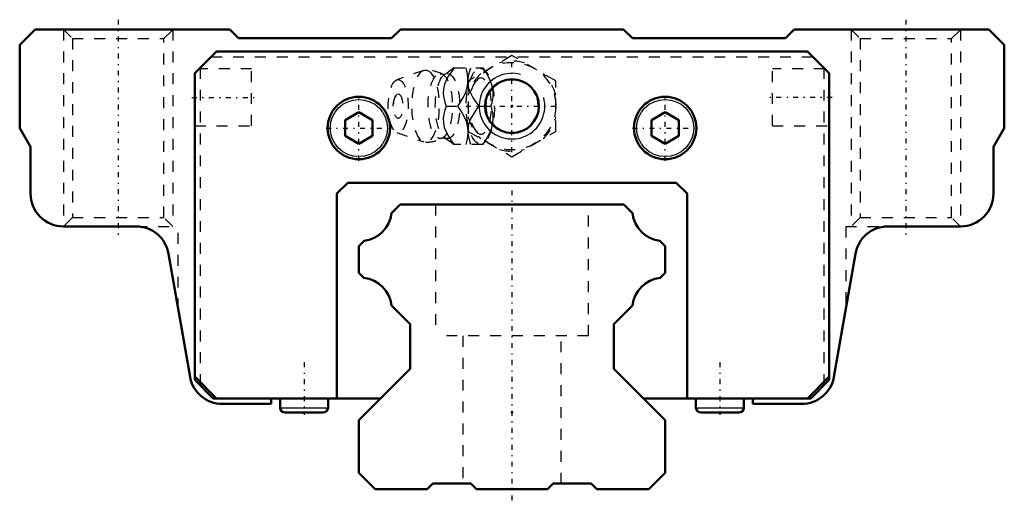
# Model space of a CAD drawing. Header units: millimetres. Extents: x -45 to 45, y -1.3 to 42.9.
import ezdxf

# ---------------------------------------------------------------- set-up
doc = ezdxf.new("R2010")
doc.units = ezdxf.units.MM
doc.linetypes.add('Center', pattern=[1.5, 0.45, -0.5, 0.05, -0.5])
doc.linetypes.add('Dashed', pattern=[2, 1, -1])
for name, color, linetype, lineweight in [('2d ConnectionPoints', 7, 'Continuous', 50), ('AM_0', 7, 'Continuous', 50), ('AM_4', 3, 'Continuous', 25), ('AM_5', 3, 'Continuous', 25), ('AM_7', 7, 'Center', 25), ('AM_9', 6, 'Dashed', 25)]:
    doc.layers.add(name, color=color, linetype=linetype, lineweight=lineweight)

# ---------------------------------------------------------------- blocks, each defined once
blk = doc.blocks.new('1_hcitvw6qowwo0i60rqx1o6s7m________0_in_HSR30M1A1SS280LG200BM6F9060001_2')
at = {"layer": 'AM_5', "linetype": 'Dashed'}
blk.add_arc((0, 35), 2.387, 75, 15, dxfattribs=at)
at = {"layer": 'AM_7'}
for p, q in [((0, 30.8), (0, 39.2)), ((-4.2, 35), (4.2, 35))]:
    blk.add_line(p, q, dxfattribs=at)
at = {"layer": 'AM_9'}
for p, q in [((0, 39.619), (-4, 37.309)), ((4, 37.309), (0, 39.619)), ((-8.065, 38.271), (-10.522, 37.403)), ((-5.317, 38.5), (-2.667, 38.5)), ((-2.371, 38.151), (-2.667, 38.5)), ((-4, 37.309), (-4, 32.691)), ((4, 32.691), (4, 37.309)), ((-6.03, 35), (-4.96, 35)), ((-3.002, 35), (-1.932, 35)), ((-10.522, 32.597), (-8.065, 31.729)), ((-4, 32.691), (0, 30.381)), ((0, 30.381), (4, 32.691)), ((-2.667, 31.5), (-5.317, 31.5)), ((-2.667, 31.5), (-2.371, 31.849))]:
    blk.add_line(p, q, dxfattribs=at)
for points in [[(-6.128, 37.908), (-6.142, 37.901), (-6.185, 37.889), (-6.25, 37.885), (-6.311, 37.895), (-6.34, 37.906), (-6.341, 37.907)], [(-5.273, 38.5), (-5.544, 38.136), (-5.795, 37.763), (-6.013, 37.378), (-6.18, 36.969), (-6.273, 36.554), (-6.286, 36.146), (-6.236, 35.75), (-6.145, 35.371), (-6.03, 35)], [(-5.315, 38.502), (-5.327, 38.49), (-5.495, 38.341), (-5.698, 38.182), (-5.939, 38.02), (-6.131, 37.906)], [(-4.96, 35), (-4.706, 35.359), (-4.479, 35.729), (-4.283, 36.125), (-4.136, 36.53), (-4.026, 37.091), (-4.026, 37.66), (-4.092, 38.086), (-4.203, 38.5)], [(-4.001, 36.936), (-4.002, 36.946), (-4.015, 37.351), (-3.965, 37.75), (-3.874, 38.129), (-3.759, 38.5)], [(-2.689, 38.5), (-2.435, 38.141), (-2.208, 37.771), (-2.012, 37.375), (-1.865, 36.97), (-1.755, 36.409), (-1.755, 35.84), (-1.821, 35.414), (-1.932, 35)], [(-3.002, 35), (-3.399, 35.546), (-3.581, 35.83), (-3.742, 36.122), (-3.908, 36.525), (-4.001, 36.936)], [(-6.03, 35), (-6.143, 34.636), (-6.234, 34.263), (-6.285, 33.878), (-6.275, 33.469), (-6.188, 33.054), (-6.024, 32.646), (-5.803, 32.25), (-5.548, 31.871), (-5.273, 31.5)], [(-4.013, 32.678), (-4.04, 33.03), (-4.174, 33.591), (-4.419, 34.16), (-4.669, 34.586), (-4.96, 35)], [(-4.003, 33.052), (-3.917, 33.446), (-3.756, 33.851), (-3.532, 34.25), (-3.277, 34.629), (-3.002, 35)], [(-1.932, 35), (-1.833, 34.641), (-1.767, 34.271), (-1.742, 33.875), (-1.77, 33.47), (-1.903, 32.909), (-2.148, 32.34), (-2.398, 31.914), (-2.689, 31.5)], [(-4.203, 31.5), (-4.104, 31.859), (-4.038, 32.229), (-4.013, 32.625), (-4.013, 32.678)], [(-4.014, 32.634), (-4.006, 33.025), (-4.003, 33.052)], [(-3.759, 31.5), (-3.92, 32.046), (-3.979, 32.33), (-4.013, 32.618)], [(-6.342, 32.093), (-6.325, 32.1), (-6.281, 32.112), (-6.213, 32.115), (-6.156, 32.104), (-6.13, 32.093), (-6.128, 32.092)], [(-6.128, 32.092), (-6.008, 32.023), (-5.77, 31.869), (-5.564, 31.715), (-5.391, 31.568), (-5.311, 31.494)]]:
    blk.add_lwpolyline(points, dxfattribs=at)
blk.add_circle((0, 35), 4, dxfattribs=at)
for centre, radius, start, end in [((0, 35), 4.12, 73.86243, 106.13757), ((-7.903, 35), 3.3, 61.76048, 90), ((0, 35), 4.12, 133.86243, 166.13757), ((0, 35), 4.12, 13.86243, 46.13757), ((-9.071, 35), 1.82, 148.36971, 211.63029), ((0, 35), 4.12, 193.86243, 226.13757), ((0, 35), 4.12, 313.86243, 346.13757), ((-7.903, 35), 3.3, 270, 298.23952), ((0, 35), 4.12, 253.86243, 286.13757)]:
    blk.add_arc(centre, radius, start, end, dxfattribs=at)
for centre, major_axis in [((-7.903, 35), (0, 3.3)), ((-6.561, 35), (0, 2.965)), ((-5.9, 35), (0, 2.971)), ((-2.893, 35), (0, 3.445)), ((-10.403, 35), (0, 2.424)), ((-10.403, 35), (0, 1.117))]:
    blk.add_ellipse(centre, major_axis=major_axis, ratio=0.374607, dxfattribs=at)
blk.add_ellipse((-2.841, 35), major_axis=(0, -2.572), ratio=0.374607, start_param=5.781061, end_param=9.926902, dxfattribs=at)
blk = doc.blocks.new('2_HSR30M1ASSB_M6F1_Slider_0_in_HSR30M1A1SS280LG200BM6F9060001_2')
at = {"layer": 'AM_0'}
for p, q in [((-43.6, 42), (-45, 40.6)), ((-25.8, 42), (-43.6, 42)), ((-25, 41.2), (-25.8, 42)), ((-10.2, 42), (-11, 41.2)), ((10.2, 42), (-10.2, 42)), ((11, 41.2), (10.2, 42)), ((25.8, 42), (25, 41.2)), ((43.6, 42), (25.8, 42)), ((45, 40.6), (43.6, 42)), ((-45, 40.6), (-45, 33)), ((-11, 41.2), (-25, 41.2)), ((25, 41.2), (11, 41.2)), ((45, 33), (45, 40.6)), ((-29, 38), (-27, 40)), ((-27, 40), (27, 40)), ((27, 40), (29, 38)), ((-29, 38), (-29, 9.983)), ((29, 38), (29, 9.983)), ((-14, 34.443), (-15.25, 33.722)), ((-12.75, 33.722), (-14, 34.443)), ((14, 34.443), (12.75, 33.722)), ((15.25, 33.722), (14, 34.443)), ((-15.25, 33.722), (-15.25, 32.278)), ((-12.75, 32.278), (-12.75, 33.722)), ((12.75, 33.722), (12.75, 32.278)), ((15.25, 32.278), (15.25, 33.722)), ((-45, 33), (-44, 31.268)), ((44, 31.268), (45, 33)), ((-15.25, 32.278), (-14, 31.557)), ((-14, 31.557), (-12.75, 32.278)), ((12.75, 32.278), (14, 31.557)), ((14, 31.557), (15.25, 32.278)), ((-44, 31.268), (-44, 27)), ((44, 27), (44, 31.268)), ((-15, 28), (-16, 27)), ((15, 28), (-15, 28)), ((16, 27), (15, 28)), ((-16, 27), (-16, 8.283)), ((16, 8.283), (16, 27)), ((-41, 24), (-34.343, 24)), ((34.343, 24), (41, 24)), ((-31.388, 21.514), (-29.432, 10.269)), ((29.432, 10.269), (31.388, 21.514)), ((-29, 10.283), (-27, 8.283)), ((-29, 9.983), (-27.3, 8.283)), ((27, 8.283), (29, 10.283)), ((29, 9.983), (27.3, 8.283)), ((-28.5, 9.783), (-28.5, 9.483)), ((28.5, 9.783), (28.5, 9.483)), ((-27.3, 8.283), (-12.017, 8.283)), ((-22, 7.783), (-22, 8.283)), ((-21.185, 8.283), (-21.185, 7.437)), ((-16.815, 7.437), (-16.815, 8.283)), ((12.017, 8.283), (27.3, 8.283)), ((16.815, 8.283), (16.815, 7.437)), ((21.185, 7.437), (21.185, 8.283)), ((22, 8.283), (22, 7.783)), ((-26.477, 7.783), (-22, 7.783)), ((22, 7.783), (26.477, 7.783)), ((-20.748, 7), (-17.252, 7)), ((17.252, 7), (20.748, 7))]:
    blk.add_line(p, q, dxfattribs=at)
for centre, radius in [((0, 35), 2.459), ((-14, 33), 2.85), ((14, 33), 2.85)]:
    blk.add_circle(centre, radius, dxfattribs=at)
for centre, radius, start, end in [((-41, 27), 3, 180, 270), ((41, 27), 3, 270, 0), ((-34.343, 21), 3, 9.86461, 90), ((34.343, 21), 3, 90, 170.13539), ((-26.477, 10.783), 3, 189.86461, 270), ((26.477, 10.783), 3, 270, 350.13539), ((-20.748, 7.437), 0.437, 180, 270), ((-17.252, 7.437), 0.437, 270, 360), ((17.252, 7.437), 0.437, 180, 270), ((20.748, 7.437), 0.437, 270, 360)]:
    blk.add_arc(centre, radius, start, end, dxfattribs=at)
at = {"layer": 'AM_4'}
for p, q in [((-21.185, 7.437), (-16.815, 7.437)), ((16.815, 7.437), (21.185, 7.437))]:
    blk.add_line(p, q, dxfattribs=at)
for centre in [(-14, 33), (14, 33)]:
    blk.add_circle(centre, 2.612, dxfattribs=at)
at = {"layer": 'AM_5', "linetype": 'Dashed'}
for p, q in [((-41, 42), (-41, 24)), ((-31, 42), (-31, 24)), ((31, 42), (31, 24)), ((41, 42), (41, 24))]:
    blk.add_line(p, q, dxfattribs=at)
at = {"layer": 'AM_5'}
blk.add_arc((0, 35), 3, 75, 15, dxfattribs=at)
at = {"layer": 'AM_7'}
for p, q in [((-36, 42.9), (-36, 23.1)), ((36, 42.9), (36, 23.1)), ((-29.26, 35.8), (-23.54, 35.8)), ((-14, 30.008), (-14, 35.992)), ((14, 30.008), (14, 35.992)), ((29.26, 35.8), (23.54, 35.8)), ((-16.992, 33), (-11.007, 33)), ((11.008, 33), (16.993, 33)), ((-19, 11.588), (-19, 6.782)), ((19, 11.588), (19, 6.782))]:
    blk.add_line(p, q, dxfattribs=at)
at = {"layer": 'AM_9'}
for p, q in [((-41, 42), (-40.188, 41.188)), ((-31.812, 41.188), (-31, 42)), ((31, 42), (31.812, 41.188)), ((40.188, 41.188), (41, 42)), ((-40.188, 41.188), (-40.188, 24.812)), ((-40.188, 41.188), (-31.812, 41.188)), ((-31.812, 24.812), (-31.812, 41.188)), ((31.812, 41.188), (31.812, 24.812)), ((31.812, 41.188), (40.188, 41.188)), ((40.188, 24.812), (40.188, 41.188)), ((-27.5, 39.5), (27.5, 39.5)), ((-23.8, 38.4), (-28.6, 38.4)), ((-28.5, 38.5), (-28.5, 9.783)), ((-23.8, 33.2), (-23.8, 38.4)), ((23.8, 33.2), (23.8, 38.4)), ((28.6, 38.4), (23.8, 38.4)), ((28.5, 38.5), (28.5, 9.783)), ((-29, 33.2), (-23.8, 33.2)), ((23.8, 33.2), (29, 33.2)), ((-40.188, 24.812), (-41, 24)), ((-40.188, 24.812), (-31.812, 24.812)), ((-31, 24), (-31.812, 24.812)), ((31.812, 24.812), (31, 24)), ((31.812, 24.812), (40.188, 24.812)), ((41, 24), (40.188, 24.812)), ((-34.343, 24), (-30.5, 24)), ((-30.5, 16.409), (-30.5, 24)), ((30.5, 24), (30.5, 16.409)), ((30.5, 24), (34.343, 24))]:
    blk.add_line(p, q, dxfattribs=at)
blk = doc.blocks.new('3_HSR30M1A128020_Rail_0_in_HSR30M1A1SS280LG200BM6F9060001_2')
at = {"layer": 'AM_0'}
for p, q in [((-10.215, 26), (-11, 25.215)), ((10.215, 26), (-10.215, 26)), ((11, 25.215), (10.215, 26)), ((-13.525, 22.69), (-14, 22.215)), ((14, 22.215), (13.525, 22.69)), ((-14, 22.215), (-14, 19.779)), ((14, 19.779), (14, 22.215)), ((-14, 19.779), (-13.531, 19.31)), ((13.531, 19.31), (14, 19.779)), ((-11, 16.779), (-9.3, 15.079)), ((9.3, 15.079), (11, 16.779)), ((-9.3, 15.079), (-9.3, 11)), ((9.3, 11), (9.3, 15.079)), ((-9.3, 11), (-14, 6.3)), ((14, 6.3), (9.3, 11)), ((-14, 6.3), (-14, 1.5)), ((14, 1.5), (14, 6.3)), ((-14, 1.5), (-12.5, 0)), ((12.5, 0), (14, 1.5)), ((-12.5, 0), (-7.75, 0)), ((-7.75, 0), (-7.25, 0.5)), ((-7.25, 0.5), (-3.75, 0.5)), ((-3.75, 0.5), (-3.25, 0)), ((-3.25, 0), (3.25, 0)), ((3.25, 0), (3.75, 0.5)), ((3.75, 0.5), (7.25, 0.5)), ((7.25, 0.5), (7.75, 0)), ((7.75, 0), (12.5, 0))]:
    blk.add_line(p, q, dxfattribs=at)
for centre, start, end in [((-13.87, 25.56), 276.85862, 353.1414), ((13.87, 25.56), 186.8586, 263.14138), ((-13.87, 16.44), 6.73154, 83.26846), ((13.87, 16.44), 96.73154, 173.26846)]:
    blk.add_arc(centre, 2.89, start, end, dxfattribs=at)
at = {"layer": 'AM_7'}
blk.add_line((0, 27.3), (0, -1.3), dxfattribs=at)
at = {"layer": 'AM_9'}
for p, q in [((-7, 26), (-7, 14)), ((7, 14), (7, 26)), ((7, 14), (-7, 14)), ((-4.5, 14), (-4.5, 0.5)), ((4.5, 0.5), (4.5, 14))]:
    blk.add_line(p, q, dxfattribs=at)

msp = doc.modelspace()

# ---------------------------------------------------------------- linework, layer by layer
at = {"layer": '2d ConnectionPoints'}
for p in [(0, 35), (0, 35), (0, 7), (0, 7), (0, 0), (0, 0)]:
    msp.add_point(p, dxfattribs=at)

# ---------------------------------------------------------------- block references
for name in ['2_HSR30M1ASSB_M6F1_Slider_0_in_HSR30M1A1SS280LG200BM6F9060001_2', '1_hcitvw6qowwo0i60rqx1o6s7m________0_in_HSR30M1A1SS280LG200BM6F9060001_2', '3_HSR30M1A128020_Rail_0_in_HSR30M1A1SS280LG200BM6F9060001_2']:
    msp.add_blockref(name, (0, 0))

doc.saveas('drawing.dxf')
